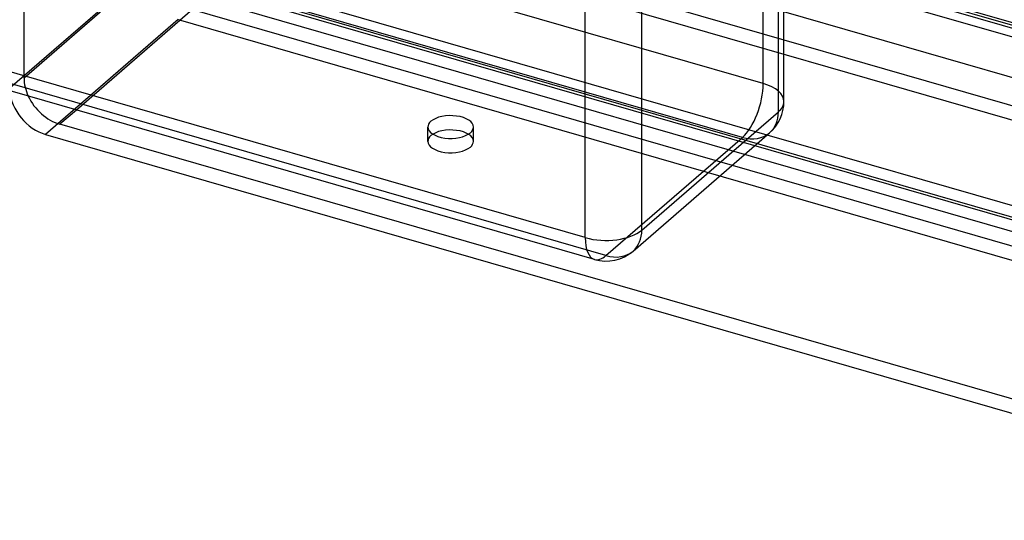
# Model space of a CAD drawing. Header units: millimetres. Extents: x -180 to 180, y -161 to 145.
# Tile 2 of 12: x -119 to 0, y -161 to -101. Entities that reach past the tile are written whole.
import ezdxf

# ---------------------------------------------------------------- set-up
doc = ezdxf.new("R2010")
doc.units = ezdxf.units.MM
doc.layers.add('HIDDEN', color=7, linetype='Continuous')
doc.layers.add('THICK', color=7, linetype='Continuous')

msp = doc.modelspace()

# ---------------------------------------------------------------- linework, layer by layer
at = {"layer": 'HIDDEN'}
for p, q in [((-29.09, -108.27), (-29.09, -45)), ((103.87, -130.94), (-157.67, -55.44)), ((-118.27, -107.6), (-118.27, -71.8)), ((-88.17, -81.53), (-118.27, -107.6)), ((74.78, -122.9), (-69.24, -81.32)), ((74.61, -122.19), (-65.95, -81.62)), ((-89.9, -82.76), (-120, -108.83)), ((76.34, -124.42), (-67.68, -82.85)), ((-29.09, -108.27), (-111.96, -84.34)), ((-74.61, -89.12), (-26.59, -102.98)), ((-31.59, -114.76), (-114.46, -90.84)), ((-76.34, -90.35), (67.68, -131.92)), ((-28.62, -114.48), (-99.35, -94.06)), ((67.75, -144.03), (-101.09, -95.29)), ((62.94, -142.3), (-94.94, -96.72)), ((64.67, -144.53), (-96.67, -97.96)), ((-97.94, -99.32), (-111.95, -111.46)), ((-97.94, -99.32), (-32.82, -118.12)), ((-99.67, -100.55), (-115.67, -114.41)), ((-99.67, -100.55), (61.67, -147.13)), ((-48.06, -129.03), (-130.94, -105.1)), ((-69.55, -115.24), (-69.55, -113.51)), ((-64.05, -115.24), (-64.05, -113.51)), ((-48.06, -129.03), (-31.59, -114.76))]:
    msp.add_line(p, q, dxfattribs=at)
for centre, major_axis, ratio, start_param, end_param in [((-113.94, -108.85), (3.27, -3.78), 0.75, -2.427868, -1.937803), ((-31.59, -110.43), (-1.39, -4.8), 0.433013, 0.588003, 2.158799), ((-31.59, -110.43), (-5, 0), 0.5, 3.141499, 4.18879), ((-66.8, -113.51), (-2.75, 0), 0.5, -0.523599, -0.000094), ((-66.8, -113.51), (-2.75, 0), 0.5, 3.141499, 5.759587), ((-66.8, -113.51), (-2.75, 0), 0.5, -0.000094, 2.617994), ((-66.8, -115.24), (2.75, 0), 0.5, -0.000094, 2.617994), ((-66.8, -113.51), (-2.75, 0), 0.5, 2.617994, 3.141499), ((-66.8, -115.24), (2.75, 0), 0.5, 2.617994, 3.141499), ((-31.59, -110.43), (-3.27, 3.78), 0.75, 2.284521, 3.141672), ((-66.8, -115.24), (2.75, 0), 0.5, 3.141499, 5.759587), ((-66.8, -115.24), (2.75, 0), 0.5, -0.523599, -0.000094), ((-48.06, -124.7), (-1.39, -4.8), 0.433013, 0.000007, 0.588003), ((-48.06, -124.7), (-3.27, 3.78), 0.75, 2.284521, 3.141672)]:
    msp.add_ellipse(centre, major_axis=major_axis, ratio=ratio, start_param=start_param, end_param=end_param, dxfattribs=at)
at = {"layer": 'THICK'}
for p, q in [((-26.59, -110.43), (-26.59, -47.17)), ((-27.26, -111.68), (-27.26, -48.42)), ((-43.73, -125.95), (-43.73, -62.69)), ((-50.56, -126.86), (-50.56, -63.6)), ((18.7, -112.68), (-26.59, -99.61)), ((-50.56, -126.86), (-133.44, -102.94)), ((-26.59, -102.98), (23.05, -117.31)), ((-49.45, -129.5), (-132.33, -105.58)), ((-111.95, -111.46), (-113.94, -113.18)), ((-43.73, -125.95), (-27.26, -111.68)), ((43.94, -158.75), (-113.94, -113.18)), ((-115.67, -114.41), (45.67, -160.99)), ((-44.79, -128.48), (-28.31, -114.21)), ((48.27, -136.67), (-28.62, -114.48)), ((-32.82, -118.12), (48.27, -141.53))]:
    msp.add_line(p, q, dxfattribs=at)
for centre, start, end in [((-31.59, -110.43), 310.8968, 359.9973), ((-48.06, -124.7), 253.8981, 310.8968)]:
    msp.add_arc(centre, 5, start, end, dxfattribs=at)
for centre, major_axis, ratio, start_param, end_param in [((-115.67, -110.08), (-3.27, 3.78), 0.75, 0.784467, 2.284521), ((-113.94, -108.85), (3.27, -3.78), 0.75, -1.937803, -0.857072), ((-31.59, -110.43), (-5, 0), 0.5, 2.617994, 3.141499), ((-31.59, -110.43), (-3.27, 3.78), 0.75, -3.141514, -2.427868), ((-48.06, -124.7), (-5, 0), 0.5, 1.047198, 2.617994), ((-48.06, -124.7), (-1.39, -4.8), 0.433013, -0.982794, 0.000007), ((-48.06, -124.7), (-3.27, 3.78), 0.75, -3.141514, -2.427868)]:
    msp.add_ellipse(centre, major_axis=major_axis, ratio=ratio, start_param=start_param, end_param=end_param, dxfattribs=at)

doc.saveas('drawing.dxf')
